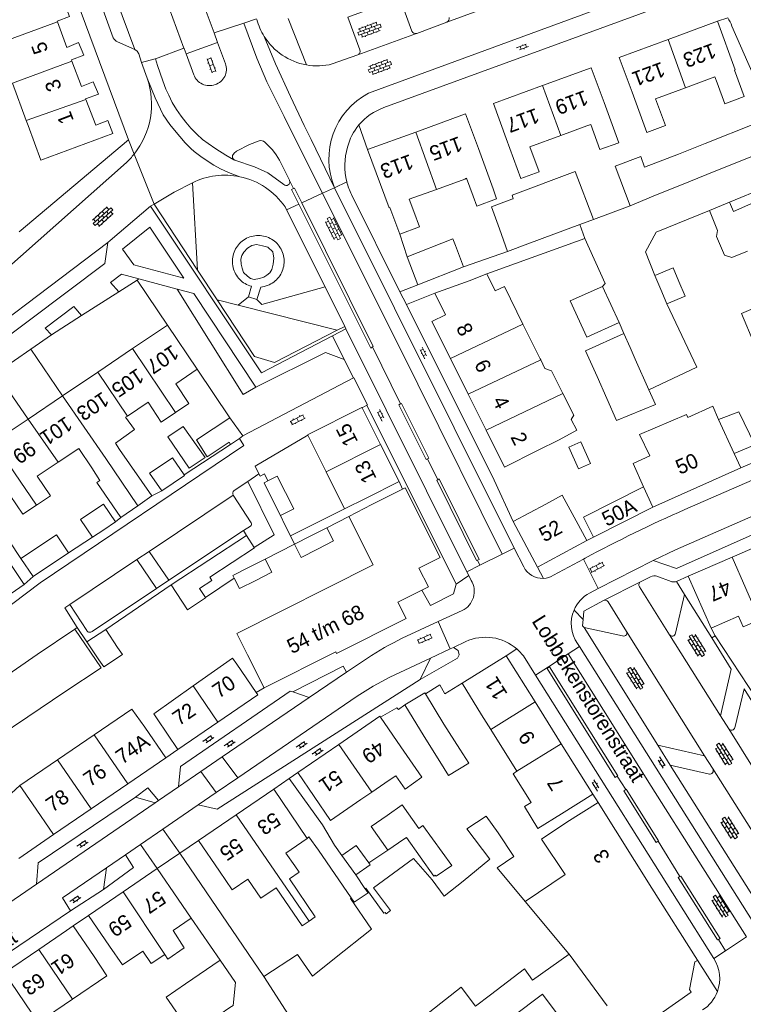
# Model space of a CAD drawing. Extents: x 99476 to 102828, y 406437 to 407931.
# Tile 74 of 162: x 100785 to 100882, y 406634 to 406767. Entities that reach past the tile are written whole.
import ezdxf

# ---------------------------------------------------------------- set-up
doc = ezdxf.new("R2010")
doc.units = 0
doc.header["$MEASUREMENT"] = 0
for name, color, linetype, lineweight in [('BG_bijgebouw', 253, 'Continuous', 0), ('BG_dakoverstek', 253, 'Continuous', 13), ('BG_dakoverstek bijgebouw', 253, 'Continuous', 0), ('BG_hek', 253, 'Continuous', 0), ('BG_hoofdgebouw', 253, 'Continuous', 13), ('BG_huisnummer', 253, 'Continuous', 0), ('BG_kant verharding', 253, 'Continuous', 0), ('BG_open verharding', 253, 'Continuous', 0), ('BG_schutting', 253, 'Continuous', 0), ('BG_straatnaam', 253, 'Continuous', 0), ('BG_tussenmuur', 253, 'Continuous', 0), ('BG_vlakafsluiter', 253, 'Continuous', 0)]:
    doc.layers.add(name, color=color, linetype=linetype, lineweight=lineweight)
doc.styles.add('Style-WORKING', font='WORKING.shx')

# ---------------------------------------------------------------- blocks, each defined once
blk = doc.blocks.new('S02OV6')
at = {"layer": 'BG_open verharding', "linetype": 'Continuous', "lineweight": 0}
for p, q in [((0, 0.20784), (1.371449, 0.20784)), ((0.085505, 0.20784), (0.085505, 0.268177)), ((0.485, -0.192), (0.486, 0.207)), ((0.885505, 0.20784), (0.885505, 0.31106)), ((1.285, -0.193), (1.285, 0.207)), ((0.268333, -0.19216), (1.549656, -0.19216)), ((0.885505, -0.32925), (0.885505, -0.19216))]:
    blk.add_line(p, q, dxfattribs=at)
blk = doc.blocks.new('S02OV2')
at = {"layer": 'BG_open verharding', "linetype": 'Continuous', "lineweight": 0}
for p, q in [((0.052866, 0.482148), (0.183301, 0.482148)), ((0.183301, -1.01785), (0.183301, 0.982147)), ((0.183301, 0.895191), (0.705039, 0.895191)), ((0.705039, -1.01785), (0.705039, 0.982147)), ((0.705039, 0.43867), (0.835473, 0.43867)), ((0.052866, -0.517416), (0.183301, -0.517416)), ((0.183301, -0.017851), (0.705039, -0.017851)), ((0.183301, -0.930894), (0.705039, -0.930894)), ((0.705039, -0.473938), (0.835473, -0.473938))]:
    blk.add_line(p, q, dxfattribs=at)
blk = doc.blocks.new('S02OV4')
at = {"layer": 'BG_open verharding', "linetype": 'Continuous', "lineweight": 0}
for p, q in [((0, -0.200092), (0, 0.200092)), ((0, 0.2), (3.201, 0.2)), ((0.214, 0.6), (2.9, 0.6)), ((0.4, 0.199), (0.4, 0.6)), ((0.8, 0.6), (0.8, 0.7)), ((0.8, -0.2), (0.8, 0.2)), ((1.2, 0.2), (1.2, 0.6)), ((1.6, 0.6), (1.6, 0.7)), ((1.6, -0.2), (1.6, 0.2)), ((2, 0.199), (2, 0.6)), ((2.4, 0.6), (2.4, 0.7)), ((2.4, -0.2), (2.4, 0.2)), ((2.8, 0.2), (2.8, 0.6)), ((3.2, -0.199908), (3.2, 0.200092)), ((0, -0.2), (3.2, -0.199)), ((0.31, -0.6), (2.9, -0.6)), ((0.4, -0.6), (0.399, -0.2)), ((0.8, -0.7), (0.8, -0.6)), ((1.2, -0.6), (1.2, -0.2)), ((1.6, -0.7), (1.6, -0.6)), ((2, -0.6), (1.999, -0.2)), ((2.4, -0.7), (2.4, -0.6)), ((2.8, -0.6), (2.8, -0.2))]:
    blk.add_line(p, q, dxfattribs=at)

msp = doc.modelspace()

# ---------------------------------------------------------------- linework, layer by layer
at = {"layer": 'BG_bijgebouw', "linetype": 'Continuous', "lineweight": 0}
for p, q in [((100877.155, 406750.49), (100883.91, 406753.2)), ((100885.3, 406749.47), (100878.591, 406746.779)), ((100870.142, 406743.362), (100867.024, 406742.094)), ((100860.223, 406739.545), (100862.063, 406740.228)), ((100853.227, 406736.949), (100860.223, 406739.545)), ((100850.48, 406735.93), (100853.227, 406736.949)), ((100836.92, 406735.21), (100838.4, 406731.43)), ((100838.4, 406731.43), (100844.536, 406733.832)), ((100871.166, 406730.768), (100870.35, 406732.67)), ((100815.52, 406729.78), (100815.94, 406731.22)), ((100865.52, 406726.32), (100863.28, 406731.21)), ((100871.98, 406728.87), (100871.166, 406730.768)), ((100816.68, 406729.45), (100815.52, 406729.78)), ((100867.718, 406721.38), (100867.011, 406722.979)), ((100869.538, 406717.264), (100867.718, 406721.38)), ((100813.02, 406713.48), (100814.79, 406711.02)), ((100814.309, 406710.693), (100813.13, 406709.89)), ((100814.79, 406711.02), (100814.309, 406710.693)), ((100803.84, 406703.601), (100805.373, 406704.644)), ((100819.865, 406700.28), (100818.753, 406702.483)), ((100796.018, 406698.366), (100797.6, 406699.426)), ((100826.117, 406698.643), (100823.933, 406697.532)), ((100794.512, 406697.358), (100796.018, 406698.366)), ((100805.096, 406690.912), (100815.25, 406697.586)), ((100815.25, 406697.586), (100816.317, 406695.964)), ((100823.933, 406697.532), (100821.749, 406696.421)), ((100786.474, 406692.047), (100791.263, 406695.255)), ((100784.844, 406694.48), (100786.474, 406692.047)), ((100815.614, 406693.301), (100817.798, 406694.412)), ((100792.118, 406684.955), (100787.053, 406681.51)), ((100795.657, 406679.752), (100792.118, 406684.955)), ((100793.745, 406683.254), (100796.302, 406684.924)), ((100796.302, 406684.924), (100797.887, 406682.496)), ((100795.33, 406680.826), (100793.745, 406683.254)), ((100787.053, 406681.51), (100782.009, 406678.079)), ((100839.413, 406676.224), (100841.91, 406672.112)), ((100839.235, 406670.443), (100836.64, 406674.717)), ((100844.038, 406668.772), (100841.91, 406672.112)), ((100839.235, 406670.443), (100841.338, 406667.082)), ((100836.269, 406661.238), (100834.254, 406659.814)), ((100838.506, 406658.061), (100836.269, 406661.238)), ((100834.346, 406655.138), (100836.507, 406656.613)), ((100831.752, 406653.398), (100830.062, 406655.745)), ((100828.144, 406654.395), (100830.02, 406651.78)), ((100844.479, 406650.958), (100848.107, 406653.902)), ((100851.349, 406654.281), (100849.061, 406652.757)), ((100849.061, 406652.757), (100852.841, 406648.219)), ((100827.154, 406640.514), (100832.12, 406644.47)), ((100807.049, 406637.088), (100811.698, 406640.262)), ((100821.347, 406632.254), (100817.596, 406638.062))]:
    msp.add_line(p, q, dxfattribs=at)
at = {"layer": 'BG_bijgebouw', "linetype": 'Continuous', "lineweight": 0, "flags": 128}
for points in [[(100868.959, 406747.294), (100873.54, 406749.04), (100877.155, 406750.49)], [(100867.024, 406742.094), (100864.987, 406747.445), (100868.475, 406748.727), (100868.959, 406747.294)], [(100862.063, 406740.228), (100859.604, 406746.713), (100851.088, 406743.534), (100851.256, 406743.034), (100851.061, 406742.961)], [(100878.591, 406746.779), (100874.93, 406745.31), (100870.142, 406743.362)], [(100851.061, 406742.961), (100848.327, 406741.945), (100849.399, 406738.974)], [(100815.94, 406731.22), (100815.716, 406731.288), (100815.498, 406731.371), (100815.286, 406731.469), (100815.081, 406731.58), (100814.885, 406731.705), (100814.696, 406731.843), (100814.518, 406731.994), (100814.35, 406732.156), (100814.193, 406732.329), (100814.048, 406732.512), (100813.916, 406732.704), (100813.797, 406732.904), (100813.691, 406733.113), (100813.6, 406733.327), (100813.523, 406733.548), (100813.461, 406733.773), (100813.414, 406734.001), (100813.383, 406734.233), (100813.367, 406734.465), (100813.367, 406734.699), (100813.383, 406734.932), (100813.414, 406735.163), (100813.46, 406735.392), (100813.522, 406735.617), (100813.599, 406735.837), (100813.69, 406736.052), (100813.795, 406736.26), (100813.914, 406736.461), (100814.046, 406736.653), (100814.191, 406736.836), (100814.348, 406737.009), (100814.516, 406737.171), (100814.694, 406737.322), (100814.882, 406737.46), (100815.079, 406737.585), (100815.284, 406737.697), (100815.496, 406737.795), (100815.714, 406737.879), (100815.937, 406737.947), (100816.164, 406738.001), (100816.394, 406738.039), (100816.626, 406738.062), (100816.86, 406738.07), (100817.095, 406738.061), (100817.33, 406738.038), (100817.562, 406737.998), (100817.791, 406737.944), (100818.016, 406737.873), (100818.236, 406737.788)], [(100818.236, 406737.788), (100818.449, 406737.688), (100818.656, 406737.574), (100818.854, 406737.447), (100819.043, 406737.306), (100819.222, 406737.152), (100819.39, 406736.987), (100819.546, 406736.811), (100819.691, 406736.625), (100819.822, 406736.429), (100819.94, 406736.225), (100820.044, 406736.014), (100820.133, 406735.796), (100820.208, 406735.572), (100820.267, 406735.344), (100820.31, 406735.112), (100820.338, 406734.878), (100820.35, 406734.643), (100820.346, 406734.407), (100820.326, 406734.172), (100820.29, 406733.94), (100820.238, 406733.71), (100820.171, 406733.484), (100820.089, 406733.263), (100819.993, 406733.048), (100819.881, 406732.84), (100819.756, 406732.64), (100819.618, 406732.449), (100819.468, 406732.268), (100819.305, 406732.098), (100819.131, 406731.938), (100818.947, 406731.791), (100818.753, 406731.657), (100818.551, 406731.536), (100818.341, 406731.43), (100818.124, 406731.337), (100817.901, 406731.26), (100817.674, 406731.197), (100817.443, 406731.151), (100817.21, 406731.12), (100816.68, 406729.45)], [(100843.462, 406736.729), (100843.11, 406737.628), (100836.92, 406735.21)], [(100870.35, 406732.67), (100872.81, 406733.71), (100873.596, 406731.85)], [(100873.596, 406731.85), (100874.42, 406729.902), (100871.98, 406728.87)], [(100863.28, 406731.21), (100858.95, 406729.25), (100861.168, 406724.35), (100865.52, 406726.32)], [(100886.019, 406724.569), (100883.71, 406723.597), (100882.04, 406727.564), (100884.261, 406728.495)], [(100862.565, 406719.042), (100865.19, 406713.098), (100870.418, 406715.274), (100869.538, 406717.264)], [(100813.13, 406709.89), (100812.92, 406710.2), (100809.98, 406708.2), (100808.53, 406710.49), (100813.02, 406713.48)], [(100881.069, 406708.664), (100883.819, 406709.826), (100881.689, 406714.297), (100878.925, 406713.259)], [(100806.726, 406712.309), (100804.646, 406710.888), (100807.53, 406706.669), (100809.679, 406708.099), (100806.726, 406712.309)], [(100803.741, 406707.042), (100805.274, 406708.085), (100806.844, 406705.779)], [(100803.84, 406703.601), (100802.208, 406705.998), (100803.741, 406707.042)], [(100805.373, 406704.644), (100806.906, 406705.688), (100806.844, 406705.779)], [(100818.152, 406704.951), (100819.426, 406705.594), (100820.539, 406703.388)], [(100818.753, 406702.483), (100817.639, 406704.692), (100818.152, 406704.951)], [(100820.539, 406703.388), (100821.652, 406701.182), (100819.865, 406700.28)], [(100797.6, 406699.426), (100795.986, 406701.835), (100794.391, 406700.766)], [(100794.391, 406700.766), (100792.899, 406699.767), (100794.512, 406697.358)], [(100824.84, 406695.749), (100827.024, 406696.86), (100826.117, 406698.643)], [(100791.263, 406695.255), (100789.633, 406697.688), (100784.844, 406694.48)], [(100816.317, 406695.964), (100816.349, 406695.915), (100810.324, 406691.955), (100810.598, 406691.537), (100808.927, 406690.438), (100809.739, 406689.203)], [(100821.749, 406696.421), (100822.656, 406694.638), (100824.84, 406695.749)], [(100813.606, 406691.844), (100813.43, 406692.19), (100815.614, 406693.301)], [(100817.798, 406694.412), (100818.701, 406692.637), (100816.517, 406691.526)], [(100816.517, 406691.526), (100814.332, 406690.415), (100813.606, 406691.844)], [(100805.096, 406690.912), (100807.298, 406687.561), (100809.756, 406689.176), (100809.739, 406689.203)], [(100836.64, 406674.717), (100839.335, 406676.353), (100839.413, 406676.224)], [(100841.338, 406667.082), (100842.53, 406665.178), (100845.267, 406666.844), (100844.038, 406668.772)], [(100834.254, 406659.814), (100832.108, 406658.298), (100834.346, 406655.138)], [(100848.107, 406653.902), (100844.99, 406658.02), (100847.589, 406659.732), (100849.206, 406657.443)], [(100838.506, 406658.061), (100839.077, 406658.473), (100842.957, 406653.076)], [(100836.507, 406656.613), (100836.84, 406656.84), (100840.55, 406651.62), (100840.71, 406651.76), (100840.86, 406651.6)], [(100830.02, 406651.78), (100831.93, 406653.15), (100831.752, 406653.398)], [(100840.3, 406651.11), (100837.8, 406654), (100832.41, 406650.05), (100834.7, 406646.98)], [(100831.25, 406649.93), (100831.66, 406649.36), (100829.8, 406648.09), (100829.41, 406648.67)], [(100834.7, 406646.98), (100834.09, 406646.55), (100833.97, 406646.73), (100833.79, 406646.6), (100831.36, 406650.01), (100831.25, 406649.93)], [(100829.41, 406648.67), (100829.3, 406648.6), (100832.12, 406644.47)], [(100811.698, 406640.262), (100813.788, 406637.246), (100813.457, 406634.161), (100813.031, 406633.89), (100810.432, 406632.114)], [(100817.596, 406638.062), (100822.16, 406641.037), (100824.16, 406638.129), (100827.154, 406640.514)], [(100858.775, 406641.08), (100853.828, 406637.598), (100852.767, 406639.106)], [(100807.833, 406630.337), (100804.438, 406635.305), (100807.049, 406637.088)]]:
    msp.add_lwpolyline(points, dxfattribs=at)
at = {"layer": 'BG_dakoverstek', "linetype": 'Continuous', "lineweight": 13}
for p, q in [((100854.954, 406721.293), (100854.895, 406721.415)), ((100878.925, 406713.259), (100878.157, 406715.032))]:
    msp.add_line(p, q, dxfattribs=at)
at = {"layer": 'BG_dakoverstek', "linetype": 'Continuous', "lineweight": 13, "flags": 128}
for points in [[(100862.945, 406749.665), (100861.726, 406753.066), (100861.187, 406752.874)], [(100844.711, 406745.696), (100844.963, 406745.79), (100845.846, 406743.403)], [(100857.939, 406716.739), (100856.407, 406719.799), (100855.516, 406720.13), (100854.954, 406721.293)], [(100857.43, 406710.5), (100859.841, 406711.808), (100859.078, 406713.238), (100859.407, 406713.808), (100857.939, 406716.739)], [(100869.663, 406708.322), (100868.272, 406711.234), (100874.608, 406713.934), (100874.785, 406713.499), (100878.157, 406715.032)], [(100798.968, 406713.549), (100800.158, 406711.902), (100797.598, 406710.051)], [(100836.663, 406663.371), (100835.419, 406665.172), (100834.508, 406664.554)], [(100805.364, 406644.273), (100806.871, 406641.925), (100804.653, 406640.418), (100804.251, 406641.041)], [(100804.251, 406641.041), (100802.396, 406639.836), (100801.284, 406641.493)]]:
    msp.add_lwpolyline(points, dxfattribs=at)
at = {"layer": 'BG_dakoverstek bijgebouw', "linetype": 'Continuous', "lineweight": 0}
for p, q in [((100849.399, 406738.974), (100850.48, 406735.93)), ((100843.462, 406736.729), (100844.536, 406733.832)), ((100866.175, 406724.852), (100867.011, 406722.979)), ((100790.774, 406676.474), (100795.657, 406679.752)), ((100785.792, 406673.129), (100790.774, 406676.474)), ((100777.781, 406667.751), (100785.792, 406673.129)), ((100849.206, 406657.443), (100851.349, 406654.281)), ((100828.144, 406654.395), (100830.062, 406655.745)), ((100840.86, 406651.6), (100842.957, 406653.076)), ((100840.3, 406651.11), (100841.945, 406648.909)), ((100841.945, 406648.909), (100844.479, 406650.958)), ((100852.767, 406639.106), (100848.178, 406635.61))]:
    msp.add_line(p, q, dxfattribs=at)
at = {"layer": 'BG_dakoverstek bijgebouw', "linetype": 'Continuous', "lineweight": 0, "flags": 128}
for points in [[(100862.565, 406719.042), (100860.994, 406722.504), (100866.175, 406724.852)], [(100860.381, 406710.241), (100858.736, 406709.51), (100860.034, 406706.59), (100861.679, 406707.321), (100860.381, 406710.241)], [(100795.33, 406680.826), (100796.008, 406679.876), (100798.526, 406681.509), (100797.887, 406682.496)], [(100848.178, 406635.61), (100846.156, 406634.07), (100844.223, 406636.65), (100831.559, 406626.661)]]:
    msp.add_lwpolyline(points, dxfattribs=at)
at = {"layer": 'BG_hek', "linetype": 'Continuous', "lineweight": 0}
msp.add_line((100804.61, 406725.99), (100800.51, 406732.046), dxfattribs=at)
at = {"layer": 'BG_hoofdgebouw', "linetype": 'Continuous', "lineweight": 13}
for p, q in [((100878.78, 406766.98), (100872.146, 406764.535)), ((100785.565, 406753.61), (100783.718, 406758.648)), ((100785.81, 406752.94), (100785.565, 406753.61)), ((100838.111, 406752.035), (100831.61, 406749.66)), ((100857.66, 406751.58), (100861.187, 406752.874)), ((100846.55, 406749.8), (100848.532, 406744.384)), ((100844.711, 406745.696), (100840.89, 406744.3)), ((100877.721, 406741.455), (100880.429, 406742.564)), ((100880.429, 406742.564), (100880.946, 406741.307)), ((100845.325, 406731.971), (100840.665, 406730.283)), ((100845.325, 406731.971), (100847.67, 406732.91)), ((100847.67, 406732.91), (100848.8, 406730.6)), ((100799.908, 406722.818), (100804.61, 406725.99)), ((100804.61, 406725.99), (100808.63, 406720.02)), ((100854.895, 406721.415), (100852.537, 406726.112)), ((100795.206, 406719.647), (100799.908, 406722.818)), ((100842.765, 406721.475), (100845.175, 406716.64)), ((100808.63, 406720.02), (100805.718, 406718.062)), ((100790.468, 406716.451), (100795.206, 406719.647)), ((100785.809, 406713.308), (100790.468, 406716.451)), ((100845.175, 406716.64), (100847.58, 406711.815)), ((100833.355, 406709.88), (100830.865, 406714.821)), ((100781.158, 406710.17), (100785.809, 406713.308)), ((100799.204, 406713.706), (100798.968, 406713.549)), ((100823.548, 406711.118), (100825.768, 406706.714)), ((100854.545, 406709.05), (100857.43, 406710.5)), ((100798.158, 406709.212), (100797.598, 406710.051)), ((100798.158, 406709.212), (100802.483, 406702.96)), ((100835.87, 406704.89), (100833.355, 406709.88)), ((100881.069, 406708.664), (100881.96, 406706.7)), ((100794.404, 406706.707), (100795.487, 406704.993)), ((100826.029, 406706.187), (100825.768, 406706.714)), ((100881.96, 406706.7), (100870.06, 406701.4)), ((100828.506, 406701.178), (100826.029, 406706.187)), ((100831.405, 406702.639), (100835.87, 406704.89)), ((100832.192, 406701.762), (100836.322, 406703.84)), ((100860.72, 406700.05), (100868.84, 406704.14)), ((100802.483, 406702.96), (100800.625, 406701.578)), ((100831.405, 406702.639), (100828.506, 406701.178)), ((100798.3, 406700), (100800.625, 406701.578)), ((100829.06, 406700.14), (100832.192, 406701.762)), ((100851.22, 406699.49), (100855.64, 406701.83)), ((100870.06, 406701.4), (100862.06, 406697.37)), ((100862.06, 406697.37), (100860.72, 406700.05)), ((100854.51, 406693.3), (100851.22, 406699.49)), ((100859.75, 406699.56), (100861.18, 406696.92)), ((100886.68, 406697.26), (100880.765, 406694.67)), ((100861.18, 406696.92), (100854.51, 406693.3)), ((100880.765, 406694.67), (100874.85, 406692.08)), ((100874.85, 406692.08), (100877.931, 406685.095)), ((100877.931, 406685.095), (100881.644, 406686.724)), ((100817.649, 406677.032), (100815.402, 406681.498)), ((100844.34, 406677.65), (100850.288, 406681.349)), ((100813.98, 406680.22), (100816.58, 406676.421)), ((100846.98, 406673.4), (100844.34, 406677.65)), ((100854.187, 406675.123), (100857.728, 406669.464)), ((100848.23, 406671.395), (100846.98, 406673.4)), ((100806.03, 406668.72), (100803.21, 406672.84)), ((100811.415, 406672.41), (100806.03, 406668.72)), ((100836.1, 406669.06), (100833.361, 406673.058)), ((100789.777, 406667.314), (100794.729, 406670.7)), ((100804.373, 406667.594), (100801.55, 406671.721)), ((100851.74, 406665.763), (100848.23, 406671.395)), ((100827.74, 406669.395), (100822.21, 406665.6)), ((100857.728, 406669.464), (100861.98, 406662.67)), ((100837.692, 406666.729), (100836.1, 406669.06)), ((100784.683, 406663.831), (100789.777, 406667.314)), ((100799.256, 406664.094), (100804.373, 406667.594)), ((100794.304, 406660.707), (100799.256, 406664.094)), ((100834.508, 406664.554), (100832.161, 406662.951)), ((100786.42, 406661.373), (100784.683, 406663.831)), ((100818.94, 406663.37), (100813.87, 406659.895)), ((100823.45, 406656.72), (100818.94, 406663.37)), ((100832.161, 406662.951), (100830.71, 406661.96)), ((100861.98, 406662.67), (100857.74, 406660.02)), ((100786.42, 406661.373), (100789.243, 406657.246)), ((100858.467, 406658.897), (100862.7, 406661.56)), ((100862.7, 406661.56), (100869.964, 406650.013)), ((100789.243, 406657.246), (100794.304, 406660.707)), ((100813.87, 406659.895), (100808.8, 406656.42)), ((100808.8, 406656.42), (100811.63, 406652.29)), ((100798.618, 406649.48), (100803.24, 406652.63)), ((100803.24, 406652.63), (100806.055, 406648.498)), ((100793.98, 406646.32), (100798.618, 406649.48)), ((100869.964, 406650.013), (100876.086, 406640.282)), ((100806.055, 406648.498), (100807.805, 406645.936)), ((100796.795, 406642.188), (100793.98, 406646.32)), ((100807.805, 406645.936), (100805.364, 406644.273)), ((100822.763, 406644.916), (100823.701, 406645.551)), ((100787.254, 406641.741), (100790.976, 406644.276)), ((100791.89, 406644.9), (100790.976, 406644.276)), ((100794.709, 406640.771), (100791.89, 406644.9)), ((100782.613, 406638.579), (100787.254, 406641.741)), ((100858.783, 406641.086), (100858.775, 406641.08)), ((100858.783, 406641.086), (100863.92, 406634.097))]:
    msp.add_line(p, q, dxfattribs=at)
at = {"layer": 'BG_hoofdgebouw', "linetype": 'Continuous', "lineweight": 13, "flags": 128}
for points in [[(100789.763, 406766.919), (100789.741, 406766.98), (100791.39, 406767.65), (100790.7, 406769.37), (100789.11, 406768.72), (100787.84, 406772.161)], [(100791.726, 406761.603), (100791.66, 406761.78), (100793.32, 406762.39), (100792.62, 406764.1), (100791.03, 406763.45), (100789.763, 406766.919)], [(100882.41, 406756.83), (100881.09, 406760.4), (100881.2, 406760.44), (100878.78, 406766.98)], [(100872.146, 406764.535), (100865.54, 406762.1), (100867.27, 406757.41)], [(100793.601, 406756.441), (100793.57, 406756.52), (100795.29, 406757.14), (100794.591, 406758.83), (100793, 406758.17), (100791.726, 406761.603)], [(100855.208, 406758.298), (100861.78, 406760.71), (100863.5, 406756.02)], [(100850.31, 406751.17), (100848.59, 406755.87), (100855.208, 406758.298)], [(100878.74, 406758.68), (100878.444, 406759.483), (100874.47, 406758.018)], [(100878.74, 406758.68), (100879.78, 406755.86), (100882.41, 406756.83)], [(100874.47, 406758.018), (100870.453, 406756.537), (100871.789, 406752.914), (100869.27, 406751.985), (100867.27, 406757.41)], [(100785.81, 406752.94), (100787.54, 406748.25), (100797.241, 406751.84), (100796.55, 406753.6), (100794.94, 406752.98), (100793.601, 406756.441)], [(100862.945, 406749.665), (100865.489, 406750.598), (100863.5, 406756.02)], [(100846.55, 406749.8), (100844.83, 406754.49), (100838.111, 406752.035)], [(100850.31, 406751.17), (100852.295, 406745.758), (100854.732, 406746.652), (100853.486, 406750.049), (100857.66, 406751.58)], [(100831.61, 406749.66), (100834.51, 406741.83), (100834.62, 406741.87), (100835.96, 406738.27)], [(100840.89, 406744.3), (100837.221, 406742.96), (100837.82, 406741.32)], [(100848.532, 406744.384), (100849.011, 406743.027), (100846.35, 406742.043), (100845.846, 406743.403)], [(100880.946, 406741.307), (100888.084, 406744.46), (100890.358, 406739.313)], [(100835.96, 406738.27), (100838.6, 406739.25), (100837.82, 406741.32)], [(100882.829, 406735.981), (100880.72, 406735.109), (100879.767, 406735.426), (100878.665, 406737.95), (100878.817, 406738.764), (100877.721, 406741.455)], [(100852.537, 406726.112), (100850.067, 406731.196), (100848.8, 406730.6)], [(100840.665, 406730.283), (100842.115, 406727.375), (100840.28, 406726.46), (100842.765, 406721.475)], [(100805.718, 406718.062), (100807.503, 406715.386), (100805.713, 406714.192)], [(100805.713, 406714.192), (100803.774, 406712.899), (100801.993, 406715.568), (100799.204, 406713.706)], [(100830.865, 406714.821), (100830.84, 406714.87), (100823.517, 406711.179), (100823.548, 406711.118)], [(100847.58, 406711.815), (100850.07, 406706.82), (100854.545, 406709.05)], [(100789.849, 406707.465), (100792.651, 406709.335), (100794.404, 406706.707)], [(100868.84, 406704.14), (100867.423, 406707.325), (100869.663, 406708.322)], [(100786.941, 406701.691), (100788.816, 406702.943), (100787.046, 406705.595), (100789.849, 406707.465)], [(100795.487, 406704.993), (100795.093, 406704.725), (100798.3, 406700)], [(100836.322, 406703.84), (100836.658, 406704.009), (100841.386, 406694.612), (100838.536, 406693.179), (100839.798, 406690.67), (100838.92, 406690.228)], [(100783.397, 406703.006), (100785.096, 406700.46), (100786.941, 406701.691)], [(100855.64, 406701.83), (100857.867, 406703.036), (100859.75, 406699.56)], [(100815.402, 406681.498), (100813.965, 406684.355), (100832.345, 406693.627), (100829.06, 406700.14)], [(100838.92, 406690.228), (100835.7, 406688.608), (100836.823, 406686.376), (100827.43, 406681.65), (100827.309, 406681.892), (100817.649, 406677.032)], [(100884.461, 406686.229), (100882.275, 406685.276), (100881.644, 406686.724)], [(100850.288, 406681.349), (100850.29, 406681.35), (100854.187, 406675.123)], [(100808.077, 406677.281), (100813.38, 406681.05), (100813.98, 406680.22)], [(100803.21, 406672.84), (100802.77, 406673.51), (100808.077, 406677.281)], [(100816.58, 406676.421), (100816.8, 406676.1), (100811.415, 406672.41)], [(100794.729, 406670.7), (100799.793, 406674.162), (100801.55, 406671.721)], [(100833.361, 406673.058), (100833.27, 406673.19), (100827.74, 406669.395)], [(100837.692, 406666.729), (100838.925, 406664.97), (100836.663, 406663.371)], [(100822.21, 406665.6), (100826.58, 406659.14), (100830.71, 406661.96)], [(100857.74, 406660.02), (100854.588, 406658.054), (100852.751, 406660.999), (100853.652, 406661.561), (100851.23, 406665.445), (100851.74, 406665.763)], [(100852.841, 406648.219), (100858.266, 406651.856), (100855.071, 406656.621), (100858.467, 406658.897)], [(100821.781, 406652.996), (100820.58, 406654.73), (100823.45, 406656.72)], [(100811.63, 406652.29), (100813.352, 406649.777), (100815.447, 406651.213)], [(100823.701, 406645.551), (100824.54, 406646.12), (100821.06, 406651.27), (100822.36, 406652.16), (100821.781, 406652.996)], [(100815.447, 406651.213), (100817.21, 406648.639), (100819.256, 406650.04), (100822.763, 406644.916)], [(100801.284, 406641.493), (100798.548, 406639.629), (100796.795, 406642.188)], [(100794.709, 406640.771), (100796.447, 406638.186), (100791.82, 406635.033)], [(100876.086, 406640.282), (100876.103, 406640.255), (100875.756, 406640.037), (100875.011, 406636.308), (100875.26, 406635.97), (100866.8, 406630.01), (100865.917, 406631.263)], [(100791.82, 406635.033), (100787.182, 406631.873), (100782.613, 406638.579)], [(100851.21, 406632.67), (100855.21, 406635.67), (100861.08, 406627.82)]]:
    msp.add_lwpolyline(points, dxfattribs=at)
at = {"layer": 'BG_kant verharding', "linetype": 'Continuous', "lineweight": 0}
for p, q in [((100782.627, 406796.171), (100799.348, 406751.005)), ((100799.595, 406796.019), (100810.897, 406765.405)), ((100806.83, 406763.358), (100795.35, 406794.54)), ((100790.033, 406790.914), (100800.209, 406763.165)), ((100788.994, 406787.418), (100797.302, 406764.763)), ((100831.744, 406757.282), (100879.345, 406774.795)), ((100842.303, 406766.874), (100864.265, 406774.925)), ((100873.3, 406769.78), (100833.799, 406755.33)), ((100814.906, 406766.732), (100810.897, 406765.405)), ((100816.641, 406767.307), (100814.906, 406766.732)), ((100842.303, 406766.874), (100838.235, 406765.347)), ((100887.677, 406750.46), (100880.748, 406766.323)), ((100810.897, 406765.405), (100811.37, 406764.124)), ((100830.274, 406762.469), (100838.223, 406765.343)), ((100838.223, 406765.343), (100838.235, 406765.347)), ((100797.889, 406764.222), (100800.209, 406763.165)), ((100811.37, 406764.124), (100807.12, 406762.57)), ((100811.37, 406764.124), (100812.43, 406761.25)), ((100802.999, 406761.936), (100806.83, 406763.358)), ((100806.853, 406763.296), (100806.83, 406763.358)), ((100807.12, 406762.57), (100806.853, 406763.296)), ((100808.15, 406759.769), (100807.12, 406762.57)), ((100830.274, 406762.469), (100826.838, 406761.224)), ((100801.884, 406759.291), (100801.118, 406761.404)), ((100799.348, 406751.005), (100784.62, 406738.561)), ((100880.429, 406742.564), (100889.52, 406746.326)), ((100821.078, 406745.484), (100821.06, 406745.52)), ((100851.397, 406695.875), (100827.155, 406744.526)), ((100822.721, 406742.476), (100832.355, 406723.095)), ((100829.42, 406743.59), (100835.965, 406730.492)), ((100802.801, 406742.308), (100802.34, 406742.033)), ((100808.682, 406733.377), (100802.801, 406742.308)), ((100820.681, 406741.533), (100820.485, 406741.926)), ((100825.859, 406731.14), (100820.681, 406741.533)), ((100798.53, 406736.228), (100800.084, 406734.105)), ((100800.084, 406734.105), (100806.81, 406732.31)), ((100811.32, 406729.372), (100808.682, 406733.377)), ((100800.51, 406732.046), (100798.042, 406730.471)), ((100800.762, 406732.207), (100800.51, 406732.046)), ((100800.762, 406732.207), (100805.933, 406730.83)), ((100798.042, 406730.471), (100793.021, 406727.267)), ((100828.517, 406725.804), (100825.859, 406731.14)), ((100838.4, 406731.43), (100835.965, 406730.492)), ((100840.665, 406730.283), (100836.833, 406728.756)), ((100793.021, 406727.267), (100788.955, 406724.672)), ((100826.874, 406724.524), (100828.686, 406725.465)), ((100828.517, 406725.804), (100827.522, 406725.291)), ((100828.686, 406725.465), (100828.517, 406725.804)), ((100845.006, 406692.701), (100828.686, 406725.465)), ((100788.955, 406724.672), (100786.18, 406722.747)), ((100786.18, 406722.747), (100781.518, 406719.513)), ((100832.355, 406723.095), (100832.288, 406723.053)), ((100828.442, 406721.336), (100829.683, 406718.848)), ((100814.79, 406711.02), (100829.683, 406718.848)), ((100831.506, 406715.193), (100830.865, 406714.821)), ((100843.56, 406691.04), (100831.506, 406715.193)), ((100836.183, 406715.424), (100836.059, 406715.36)), ((100900.59, 406712.6), (100874.39, 406701.09)), ((100816.929, 406705.901), (100815.436, 406704.89)), ((100841.274, 406705.226), (100841.079, 406705.122)), ((100815.436, 406704.89), (100813.601, 406703.659)), ((100819.02, 406697.673), (100815.436, 406704.89)), ((100813.467, 406703.022), (100802.143, 406695.435)), ((100802.483, 406702.96), (100803.84, 406703.601)), ((100813.467, 406703.022), (100815.904, 406699.296)), ((100797.6, 406699.426), (100798.3, 406700)), ((100819.865, 406700.28), (100820.454, 406699.042)), ((100815.795, 406698.847), (100814.864, 406698.243)), ((100814.864, 406698.243), (100815.25, 406697.586)), ((100819.02, 406697.673), (100816.317, 406695.964)), ((100852.66, 406693.34), (100851.397, 406695.875)), ((100802.143, 406695.435), (100800.497, 406694.329)), ((100802.143, 406695.435), (100804.792, 406691.542)), ((100860.95, 406694.54), (100860.722, 406694.417)), ((100800.497, 406694.329), (100791.422, 406688.283)), ((100800.497, 406694.329), (100803.125, 406690.448)), ((100860.722, 406694.417), (100856.7, 406692.24)), ((100870.147, 406694.227), (100862.703, 406690.416)), ((100845.271, 406692.17), (100845.006, 406692.701)), ((100845.586, 406691.537), (100845.271, 406692.17)), ((100868.429, 406691.343), (100869.775, 406692.023)), ((100870.634, 406692.081), (100872.542, 406691.389)), ((100873.277, 406691.385), (100874.85, 406692.08)), ((100804.792, 406691.542), (100803.125, 406690.448)), ((100868.429, 406691.343), (100863.436, 406688.807)), ((100872.341, 406684.205), (100868.285, 406690.661)), ((100874.35, 406689.638), (100873.277, 406691.385)), ((100803.125, 406690.448), (100794.436, 406684.627)), ((100862.703, 406690.416), (100861.546, 406689.824)), ((100874.35, 406689.638), (100873.152, 406684.388)), ((100878.042, 406683.76), (100874.35, 406689.638)), ((100793.733, 406684.753), (100791.422, 406688.283)), ((100864.056, 406688.625), (100866.547, 406684.648)), ((100841.118, 406685.968), (100844.374, 406687.471)), ((100836.29, 406683.74), (100841.118, 406685.968)), ((100792.432, 406685.176), (100792.118, 406684.955)), ((100792.432, 406685.176), (100793.745, 406683.254)), ((100860.804, 406685.182), (100870.758, 406669.279)), ((100866.004, 406684.047), (100860.804, 406685.182)), ((100866.547, 406684.648), (100877.059, 406667.864)), ((100879.203, 406673.266), (100872.341, 406684.205)), ((100878.042, 406683.76), (100878.508, 406684.038)), ((100844.842, 406683.273), (100843.18, 406682.492)), ((100859.934, 406683.01), (100860.2, 406682.587)), ((100860.2, 406682.587), (100884.229, 406644.419)), ((100842.727, 406682.279), (100840.086, 406681.038)), ((100843.18, 406682.492), (100842.727, 406682.279)), ((100854.248, 406678.74), (100852.619, 406681.33)), ((100828.746, 406679.139), (100831.583, 406681.032)), ((100838.698, 406678.159), (100840.086, 406681.038)), ((100823.716, 406675.74), (100828.746, 406679.139)), ((100878.297, 406640.508), (100854.248, 406678.74)), ((100856.127, 406679.847), (100856.056, 406679.799)), ((100830.202, 406675.912), (100814.087, 406664.878)), ((100817.649, 406677.032), (100816.58, 406676.421)), ((100821.499, 406676.507), (100823.716, 406675.74)), ((100811.993, 406667.709), (100823.716, 406675.74)), ((100880.315, 406671.504), (100879.203, 406673.266)), ((100886.694, 406661.243), (100880.315, 406671.504)), ((100872.438, 406666.587), (100870.758, 406669.279)), ((100870.758, 406669.279), (100877.059, 406667.864)), ((100806.03, 406668.72), (100804.373, 406667.594)), ((100809.104, 406665.73), (100811.993, 406667.709)), ((100877.059, 406667.864), (100878.127, 406666.181)), ((100806.11, 406663.679), (100809.104, 406665.73)), ((100822.21, 406665.6), (100821.008, 406664.78)), ((100877.705, 406665.366), (100872.438, 406666.587)), ((100872.438, 406666.587), (100883.743, 406648.627)), ((100878.127, 406666.181), (100890.279, 406646.868)), ((100814.087, 406664.878), (100811.198, 406662.9)), ((100825.506, 406658.564), (100821.008, 406664.78)), ((100803.401, 406661.824), (100806.11, 406663.679)), ((100811.198, 406662.9), (100808.746, 406661.221)), ((100862.7, 406661.56), (100861.98, 406662.67)), ((100866.492, 406663.364), (100866.425, 406663.317)), ((100786.94, 406650.548), (100802.933, 406661.503)), ((100800.312, 406662.269), (100802.933, 406661.503)), ((100802.933, 406661.503), (100803.401, 406661.824)), ((100808.746, 406661.221), (100803.994, 406657.967)), ((100803.994, 406657.967), (100800.959, 406655.889)), ((100784.552, 406653.981), (100789.243, 406657.246)), ((100800.959, 406655.889), (100798.94, 406654.507)), ((100806.293, 406654.712), (100803.24, 406652.63)), ((100834.346, 406655.138), (100831.752, 406653.398)), ((100798.94, 406654.507), (100796.367, 406652.745)), ((100796.367, 406652.745), (100795.982, 406649.836)), ((100873.856, 406651.637), (100873.731, 406651.563)), ((100781.44, 406646.78), (100786.94, 406650.548)), ((100795.982, 406649.836), (100791.546, 406646.949)), ((100791.546, 406646.949), (100767.286, 406630.487)), ((100793.98, 406646.32), (100791.89, 406644.9))]:
    msp.add_line(p, q, dxfattribs=at)
at = {"layer": 'BG_kant verharding', "linetype": 'Continuous', "lineweight": 0, "flags": 128}
for points in [[(100837.59, 406765.644), (100835.951, 406770.148), (100828.92, 406767.528), (100830.572, 406763.114)], [(100800.209, 406763.165), (100800.526, 406762.929), (100800.732, 406762.577), (100801.118, 406761.404)], [(100801.118, 406761.404), (100802.965, 406761.923), (100802.999, 406761.936)], [(100816.98, 406750.86), (100815.69, 406750.37), (100813.92, 406749.46), (100813.597, 406749.207), (100813.38, 406748.86)], [(100817.75, 406750.67), (100818.76, 406749.65), (100819.278, 406748.974), (100819.71, 406748.24), (100821.06, 406745.52)], [(100781.997, 406732.837), (100782.386, 406733.131), (100799.063, 406747.921)], [(100813.69, 406748.24), (100816.33, 406747.33), (100818.14, 406746.52), (100820.31, 406744.979)], [(100807.98, 406745.19), (100805.51, 406743.92), (100802.801, 406742.308)], [(100822.334, 406742.297), (100821.35, 406744.269), (100821.62, 406744.401)], [(100821.62, 406744.401), (100821.736, 406744.457), (100822.721, 406742.476)], [(100802.34, 406742.033), (100796.889, 406737.385), (100796.58, 406737.151)], [(100802.34, 406742.033), (100817.28, 406719.54), (100826.874, 406724.524)], [(100832.288, 406723.053), (100832.021, 406722.887), (100822.334, 406742.297)], [(100806.81, 406732.31), (100802.25, 406739.18), (100798.53, 406736.228)], [(100796.58, 406737.151), (100796.181, 406734.276), (100770.692, 406715.167), (100767.954, 406715.635)], [(100796.58, 406737.151), (100773.01, 406719.317), (100767.954, 406715.635)], [(100805.933, 406730.83), (100808.15, 406730.24), (100816.52, 406717.59)], [(100827.522, 406725.291), (100819.065, 406720.933), (100816.33, 406721.764), (100811.32, 406729.372)], [(100836.833, 406728.756), (100848.682, 406705.042), (100851.22, 406699.49)], [(100816.52, 406717.59), (100825.91, 406722.27), (100828.43, 406721.36), (100828.442, 406721.336)], [(100831.506, 406715.193), (100831.579, 406715.235), (100829.73, 406718.873), (100829.683, 406718.848)], [(100836.059, 406715.36), (100835.822, 406715.237), (100839.516, 406707.839), (100839.701, 406707.93)], [(100839.701, 406707.93), (100839.883, 406708.02), (100836.183, 406715.424)], [(100750.813, 406657.114), (100749.725, 406658.411), (100778.369, 406684.359), (100787.422, 406691.219), (100814.918, 406709.731), (100814.309, 406710.693)], [(100823.548, 406711.118), (100816.441, 406706.949), (100816.929, 406705.901)], [(100908.572, 406711.18), (100873.144, 406695.661), (100870.147, 406694.227)], [(100908.572, 406711.18), (100907.849, 406708.499), (100873.286, 406693.117), (100870.147, 406694.227)], [(100816.929, 406705.901), (100817.121, 406705.578), (100817.679, 406705.889), (100818.152, 406704.951)], [(100846.411, 406694.246), (100846.663, 406694.368), (100841.274, 406705.226)], [(100841.079, 406705.122), (100840.922, 406705.038), (100846.31, 406694.197), (100846.411, 406694.246)], [(100838.92, 406690.228), (100840.07, 406688.13), (100843.21, 406689.71), (100843.56, 406691.04)], [(100791.422, 406688.283), (100790.759, 406687.826), (100792.432, 406685.176)], [(100860.683, 406686.273), (100860.793, 406687.38), (100863.436, 406688.807)], [(100860.804, 406685.182), (100860.594, 406685.384), (100860.683, 406686.273)], [(100879.203, 406673.266), (100880.667, 406679.556), (100878.042, 406683.76)], [(100838.698, 406678.159), (100843.721, 406681.039), (100843.977, 406681.469), (100843.826, 406682.052), (100843.18, 406682.492)], [(100821.499, 406676.507), (100828.31, 406679.939), (100828.746, 406679.139)], [(100840.086, 406681.038), (100834.62, 406678.47), (100832.372, 406677.258), (100830.202, 406675.912)], [(100856.056, 406679.799), (100855.814, 406679.634), (100865.007, 406664.929), (100865.289, 406665.123)], [(100865.289, 406665.123), (100865.339, 406665.158), (100856.127, 406679.847)], [(100838.698, 406678.159), (100811.301, 406660.659), (100808.746, 406661.221)], [(100844.34, 406677.65), (100842.04, 406676.21), (100841.34, 406677.42), (100839.413, 406676.224)], [(100821.499, 406676.507), (100821.148, 406676.575), (100806.351, 406666.418), (100806.11, 406663.679)], [(100886.694, 406661.243), (100888.108, 406667.731), (100882.381, 406676.881), (100881.135, 406671.655)], [(100836.64, 406674.717), (100835.76, 406674.09), (100835.54, 406674.34), (100833.361, 406673.058)], [(100803.401, 406661.824), (100801.974, 406663.537), (100800.312, 406662.269)], [(100866.425, 406663.317), (100866.16, 406663.128), (100870.54, 406656.156), (100870.79, 406656.339)], [(100870.79, 406656.339), (100870.863, 406656.392), (100866.492, 406663.364)], [(100800.312, 406662.269), (100787.153, 406653.395), (100786.94, 406650.548)], [(100795.982, 406649.836), (100800.035, 406652.779), (100798.94, 406654.507)], [(100796.367, 406652.745), (100790.43, 406648.68), (100791.546, 406646.949)], [(100873.731, 406651.563), (100873.518, 406651.437), (100878.82, 406643.002), (100878.951, 406643.088)], [(100878.951, 406643.088), (100879.157, 406643.222), (100873.856, 406651.637)]]:
    msp.add_lwpolyline(points, dxfattribs=at)
at = {"layer": 'BG_kant verharding', "linetype": 'Continuous', "lineweight": 0, "extrusion": (0, 0, -1)}
for centre, radius, start, end in [((-100824.787772, 406769.371634), 8.393845, 328.043662, 345.210856), ((-100824.796721, 406769.374343), 8.402872, 279.955535, 328.060286), ((-100830.101387, 406762.94009), 0.501719, 159.718801, 249.876537), ((-100810.389732, 406760.512521), 2.169463, 160.127021, 252.80717), ((-100824.795083, 406769.366812), 8.395171, 255.915995, 279.953415), ((-100810.252482, 406760.539542), 2.239234, 249.655045, 339.872534), ((-100836.44011, 406748.389112), 10.056685, 337.410026, 62.162595), ((-100815.569254, 406699.139533), 0.369509, 154.947684, 232.342826), ((-100855.184879, 406694.645803), 2.842558, 267.477195, 332.653152), ((-100855.186816, 406694.643451), 2.840124, 237.805972, 267.514145), ((-100870.262129, 406691.198491), 0.957659, 59.424924, 112.849538), ((-100868.667654, 406690.937947), 0.47236, 324.104724, 7.181725), ((-100868.666256, 406690.935842), 0.471241, 7.456964, 59.770179), ((-100863.63885, 406688.350982), 0.499099, 66.019154, 146.699879), ((-100794.138465, 406684.991089), 0.4702, 230.744172, 329.578504), ((-100866.155949, 406684.456444), 0.43673, 216.282741, 290.360493), ((-100866.153501, 406684.455413), 0.438099, 153.92189, 215.984625), ((-100872.706465, 406684.475834), 0.45488, 262.352454, 323.459085), ((-100872.70574, 406684.475639), 0.454784, 191.110686, 262.258683), ((-100856.268287, 406643.569263), 44.864463, 56.61795, 63.557263), ((-100880.687396, 406671.786994), 0.467723, 257.704427, 322.767792), ((-100880.687684, 406671.785158), 0.465868, 196.223752, 257.690929), ((-100877.720055, 406665.872882), 0.507106, 217.382727, 271.701224), ((-100877.720934, 406665.875624), 0.508079, 143.05553, 217.688561)]:
    msp.add_arc(centre, radius, start, end, dxfattribs=at)
at = {"layer": 'BG_kant verharding', "linetype": 'Continuous', "lineweight": 0}
for centre, radius, start, end in [((100842.12388, 406767.34334), 0.502359, 290.888939, 19.980943), ((100875.280472, 406764.310037), 5.826309, 20.212036, 32.797697), ((100838.059673, 406765.815622), 0.500047, 200.072688, 289.063881), ((100798.249084, 406765.201657), 1.043738, 204.851954, 249.818518), ((100791.654418, 406755.794271), 10.810711, 321.5173, 18.871723), ((100836.373232, 406748.033175), 7.737592, 109.432231, 140.171876), ((100836.36602, 406748.033326), 7.731958, 140.138507, 165.187906), ((100817.179861, 406750.014701), 0.868605, 48.975309, 103.302636), ((100791.691401, 406755.758506), 10.759506, 313.245384, 321.543836), ((100837.498808, 406747.484588), 8.970622, 163.649038, 194.061871), ((100813.892469, 406748.728277), 0.529127, 165.584993, 233.67061), ((100813.897184, 406748.741289), 0.542417, 234.0836, 247.544568), ((100812.353779, 406736.347875), 9.864741, 78.224208, 116.319416), ((100812.350022, 406736.352155), 9.861319, 34.417782, 78.197761), ((100820.652973, 406745.293894), 0.465606, 222.556014, 24.097993), ((100837.541892, 406747.511059), 9.01886, 194.158495, 205.770159), ((100813.934374, 406703.256277), 0.522804, 129.617954, 206.622863), ((100955.083701, 406518.450093), 199.671753, 113.836731, 118.127957), ((100843.102791, 406690.063562), 2.887447, 296.120071, 30.683222), ((100872.91432, 406692.383304), 1.061727, 249.471424, 273.871113), ((100872.918397, 406692.371104), 1.049284, 273.693975, 289.984093), ((100863.757682, 406685.701626), 4.678195, 118.21386, 156.9806), ((100863.757411, 406685.703821), 4.677087, 157.00406, 215.166982), ((100847.518741, 406677.4544), 6.404768, 48.79399, 114.703934), ((100847.528312, 406677.457051), 6.396471, 37.263548, 48.842843), ((100874.074949, 406637.783867), 5.024601, 339.61908, 32.830738), ((100874.074053, 406637.786218), 5.02626, 302.666934, 339.597511)]:
    msp.add_arc(centre, radius, start, end, dxfattribs=at)
at = {"layer": 'BG_schutting', "linetype": 'Continuous', "lineweight": 0}
for p, q in [((100862.063, 406740.228), (100867.024, 406742.094)), ((100835.96, 406738.27), (100836.92, 406735.21)), ((100847.67, 406732.91), (100860.893, 406737.665)), ((100844.536, 406733.832), (100850.48, 406735.93)), ((100865.52, 406726.32), (100866.175, 406724.852)), ((100808.63, 406720.02), (100813.02, 406713.48)), ((100806.844, 406705.779), (100813.13, 406709.89)), ((100881.96, 406706.7), (100885.95, 406708.43)), ((100821.219, 406697.541), (100828.506, 406701.178)), ((100785.259, 406690.995), (100778.977, 406700.418)), ((100780.471, 406701.025), (100784.844, 406694.48)), ((100829.06, 406700.14), (100826.117, 406698.643)), ((100820.454, 406699.042), (100821.219, 406697.541)), ((100791.263, 406695.255), (100794.512, 406697.358)), ((100862.06, 406697.37), (100861.18, 406696.92)), ((100821.749, 406696.421), (100817.798, 406694.412)), ((100813.606, 406691.844), (100809.739, 406689.203)), ((100780.04, 406687.38), (100785.259, 406690.995)), ((100796.302, 406684.924), (100805.096, 406690.912)), ((100877.931, 406685.095), (100878.508, 406684.038)), ((100878.508, 406684.038), (100886.347, 406672.053)), ((100825.506, 406658.564), (100827.15, 406655.78)), ((100806.293, 406654.712), (100808.8, 406656.42)), ((100817.596, 406638.062), (100806.293, 406654.712)), ((100824.98, 406655.14), (100829.41, 406648.67)), ((100827.15, 406655.78), (100828.144, 406654.395)), ((100830.02, 406651.78), (100831.25, 406649.93)), ((100807.805, 406645.936), (100811.698, 406640.262))]:
    msp.add_line(p, q, dxfattribs=at)
at = {"layer": 'BG_schutting', "linetype": 'Continuous', "lineweight": 0, "flags": 128}
for points in [[(100870.35, 406732.67), (100869.099, 406735.881), (100870.548, 406738.531), (100877.721, 406741.455)], [(100860.893, 406737.665), (100863.639, 406731.604), (100863.28, 406731.21)], [(100869.538, 406717.264), (100876.016, 406720.29), (100871.98, 406728.87)], [(100824.98, 406655.14), (100823.679, 406656.902), (100823.45, 406656.72)]]:
    msp.add_lwpolyline(points, dxfattribs=at)
at = {"layer": 'BG_tussenmuur', "linetype": 'Continuous', "lineweight": 0}
for p, q in [((100781.768, 406763.969), (100789.763, 406766.919)), ((100872.146, 406764.535), (100874.47, 406758.018)), ((100783.718, 406758.648), (100791.726, 406761.603)), ((100855.208, 406758.298), (100857.66, 406751.58)), ((100785.565, 406753.61), (100793.601, 406756.441)), ((100838.111, 406752.035), (100840.89, 406744.3)), ((100842.765, 406721.475), (100852.537, 406726.112)), ((100799.908, 406722.818), (100805.713, 406714.192)), ((100845.175, 406716.64), (100854.954, 406721.293)), ((100795.206, 406719.647), (100799.204, 406713.706)), ((100847.58, 406711.815), (100857.939, 406716.739)), ((100785.809, 406713.308), (100789.849, 406707.465)), ((100881.069, 406708.664), (100878.925, 406713.259)), ((100781.158, 406710.17), (100786.941, 406701.691)), ((100833.355, 406709.88), (100826.029, 406706.187)), ((100868.84, 406704.14), (100870.06, 406701.4)), ((100880.765, 406694.67), (100884.461, 406686.229)), ((100811.415, 406672.41), (100808.077, 406677.281)), ((100854.187, 406675.123), (100848.23, 406671.395)), ((100794.729, 406670.7), (100799.256, 406664.094)), ((100827.74, 406669.395), (100832.161, 406662.951)), ((100851.74, 406665.763), (100857.728, 406669.464)), ((100789.777, 406667.314), (100794.304, 406660.707)), ((100813.87, 406659.895), (100823.701, 406645.551)), ((100798.618, 406649.48), (100804.251, 406641.041)), ((100852.841, 406648.219), (100857.843, 406642.214)), ((100787.254, 406641.741), (100791.82, 406635.033))]:
    msp.add_line(p, q, dxfattribs=at)
at = {"layer": 'BG_tussenmuur', "linetype": 'Continuous', "lineweight": 0, "flags": 128}
for points in [[(100790.468, 406716.451), (100796.281, 406707.96), (100800.625, 406701.578)], [(100857.843, 406642.214), (100858.701, 406641.184), (100858.775, 406641.08)]]:
    msp.add_lwpolyline(points, dxfattribs=at)
at = {"layer": 'BG_vlakafsluiter', "linetype": 'Continuous', "lineweight": 0}
for p, q in [((100820.879, 406767.34), (100823.344, 406761.098)), ((100878.78, 406766.98), (100880.178, 406767.466)), ((100831.61, 406749.66), (100830.431, 406752.989)), ((100799.348, 406751.005), (100800.117, 406749.067)), ((100800.117, 406749.067), (100802.801, 406742.308)), ((100807.98, 406745.19), (100808.682, 406733.377)), ((100821.078, 406745.484), (100821.62, 406744.401)), ((100827.155, 406744.526), (100828.797, 406745.305)), ((100825.521, 406743.771), (100822.721, 406742.476)), ((100827.155, 406744.526), (100825.521, 406743.771)), ((100822.334, 406742.297), (100820.681, 406741.533)), ((100860.893, 406737.665), (100860.223, 406739.545)), ((100835.965, 406730.492), (100836.833, 406728.756)), ((100811.32, 406729.372), (100814.149, 406728.659)), ((100814.149, 406728.659), (100815.52, 406729.78)), ((100827.522, 406725.291), (100814.149, 406728.659)), ((100828.442, 406721.336), (100826.874, 406724.524)), ((100790.468, 406716.451), (100786.18, 406722.747)), ((100832.288, 406723.053), (100836.059, 406715.36)), ((100781.518, 406719.513), (100785.809, 406713.308)), ((100839.701, 406707.93), (100841.079, 406705.122)), ((100835.87, 406704.89), (100836.322, 406703.84)), ((100804.792, 406691.542), (100814.864, 406698.243)), ((100821.219, 406697.541), (100821.749, 406696.421)), ((100849.757, 406695.06), (100851.397, 406695.875)), ((100846.745, 406693.564), (100849.757, 406695.06)), ((100845.006, 406692.701), (100846.745, 406693.564)), ((100846.411, 406694.246), (100846.745, 406693.564)), ((100854.51, 406693.3), (100855.31, 406691.806)), ((100860.722, 406694.417), (100862.703, 406690.416)), ((100785.259, 406690.995), (100786.474, 406692.047)), ((100845.271, 406692.17), (100843.56, 406691.04)), ((100860.683, 406686.273), (100859.452, 406687.531)), ((100842.727, 406682.279), (100841.118, 406685.968)), ((100858.676, 406681.602), (100860.2, 406682.587)), ((100850.288, 406681.349), (100851.738, 406682.273)), ((100856.007, 406679.877), (100858.676, 406681.602)), ((100856.007, 406679.877), (100854.248, 406678.74)), ((100856.056, 406679.799), (100856.007, 406679.877)), ((100811.993, 406667.709), (100814.087, 406664.878)), ((100809.104, 406665.73), (100811.198, 406662.9)), ((100821.008, 406664.78), (100818.94, 406663.37)), ((100866.425, 406663.317), (100865.289, 406665.123)), ((100784.683, 406663.831), (100779.751, 406659.392)), ((100806.293, 406654.712), (100803.994, 406657.967)), ((100873.731, 406651.563), (100870.79, 406656.339)), ((100803.24, 406652.63), (100800.959, 406655.889)), ((100879.892, 406641.56), (100878.951, 406643.088)), ((100879.892, 406641.56), (100882.71, 406643.417)), ((100878.297, 406640.508), (100879.892, 406641.56)), ((100876.086, 406640.282), (100878.785, 406636.034))]:
    msp.add_line(p, q, dxfattribs=at)
at = {"layer": 'BG_vlakafsluiter', "linetype": 'Continuous', "lineweight": 0, "flags": 128}
for points in [[(100814.906, 406766.732), (100816.659, 406762.027), (100818.001, 406758.832), (100820.354, 406754.152), (100823.179, 406748.403), (100825.521, 406743.771)], [(100827.155, 406744.526), (100824, 406751.037), (100823.037, 406752.907), (100821.183, 406756.831), (100819.173, 406761.229), (100817.666, 406764.929)], [(100813.579, 406748.302), (100812.489, 406748.913), (100811.114, 406749.759), (100810.086, 406750.486), (100809.353, 406751.047), (100808.589, 406751.729), (100807.775, 406752.54), (100807.084, 406753.355), (100806.445, 406754.189), (100805.824, 406755.071), (100805.26, 406756.005), (100804.785, 406757), (100804.404, 406757.821), (100804.005, 406758.93), (100803.283, 406761.017), (100802.999, 406761.936)], [(100801.884, 406759.291), (100802.937, 406756.634), (100804.015, 406754.375), (100804.914, 406753.051), (100805.555, 406752.267), (100807.009, 406750.573), (100807.739, 406749.811), (100808.189, 406749.418), (100809.299, 406748.595), (100810.878, 406747.558), (100811.742, 406747.088), (100812.821, 406746.589), (100814.367, 406746.005)], [(100849.757, 406695.06), (100838.38, 406717.997), (100825.521, 406743.771)], [(100814.521, 406734.886), (100814.658, 406735.388), (100814.891, 406735.834), (100815.417, 406736.352), (100815.987, 406736.734), (100816.597, 406736.861), (100817.416, 406736.673), (100818.127, 406736.489), (100818.817, 406735.854), (100818.957, 406734.999), (100818.888, 406734.195), (100818.675, 406733.466), (100818.404, 406733.057), (100818.016, 406732.729), (100817.607, 406732.47), (100817.02, 406732.265), (100816.315, 406732.146), (100815.821, 406732.286), (100815.387, 406732.574), (100814.855, 406733.075), (100814.668, 406733.682), (100814.554, 406734.198), (100814.521, 406734.886)], [(100800.762, 406732.207), (100798.431, 406732.855), (100796.939, 406731.729), (100798.042, 406730.471)], [(100805.933, 406730.83), (100814.812, 406716.61), (100816.52, 406717.59)], [(100825.859, 406731.14), (100817.328, 406728.757), (100816.68, 406729.45)], [(100793.021, 406727.267), (100791.975, 406728.498), (100788.126, 406725.589), (100788.955, 406724.672)], [(100882.71, 406643.417), (100869.87, 406663.764), (100858.676, 406681.602)]]:
    msp.add_lwpolyline(points, dxfattribs=at)

# ---------------------------------------------------------------- block references
at = {"layer": 'BG_open verharding', "linetype": 'Continuous', "lineweight": 0}
for name, p, rotation in [('S02OV4', (100830.35, 406765.285), 20.173945), ('S02OV6', (100851.779, 406763.222), 20.120166), ('S02OV2', (100810.969, 406761.188), 200.247502), ('S02OV4', (100831.773, 406760.252), 20.173945), ('S02OV4', (100794.726, 406739.553), 41.595482), ('S02OV4', (100827.749, 406737.593), 116.488179), ('S02OV6', (100839.502, 406721.51), 116.539438), ('S02OV6', (100833.737, 406713.121), 116.539438), ('S02OV2', (100821.975, 406713.61), 296.74442), ('S02OV2', (100862.361, 406693.709), 297.128766), ('S02OV2', (100839.146, 406684.049), 293.642502), ('S02OV4', (100875.159, 406684.092), 302.053944), ('S02OV4', (100866.876, 406679.657), 302.035776), ('S02OV6', (100809.496, 406669.636), 34.278267), ('S02OV6', (100812.366, 406669.037), 34.278267), ('S02OV6', (100822.08, 406668.838), 34.278267), ('S02OV4', (100878.858, 406669.436), 302.053944), ('S02OV6', (100824.236, 406667.923), 34.278267), ('S02OV6', (100870.824, 406667.594), 302.290948), ('S02OV6', (100862.789, 406663.218), 122.005383), ('S02OV6', (100792.517, 406655.501), 34.278267), ('S02OV6', (100791.556, 406648.018), 34.278267), ('S02OV4', (100880.083, 406646.222), 122.211897)]:
    msp.add_blockref(name, p, dxfattribs=dict(at, rotation=rotation))
at = {"layer": 'BG_open verharding', "color": 7, "linetype": 'Continuous', "lineweight": 0, "rotation": 302.053944}
msp.add_blockref('S02OV4', (100879.617, 406659.474), dxfattribs=at)

# ---------------------------------------------------------------- texts
at = {"layer": 'BG_huisnummer', "linetype": 'Continuous', "lineweight": 0, "style": 'Style-WORKING'}
for s, rotation, p in [('5', 110.06635, (100788.559, 406763.009)), ('123', 200.247502, (100878.154, 406764.085)), ('121', 200.247502, (100871.264, 406761.545)), ('3', 110.3749, (100790.385, 406757.965)), ('119', 200.120166, (100860.895, 406757.722)), ('1', 111.152645, (100792.02, 406753.597)), ('117', 200.120166, (100854.3, 406755.302)), ('115', 200.06635, (100843.935, 406751.501)), ('113', 200.06635, (100837.325, 406749.086)), ('8', 296.488179, (100843.493, 406725.618)), ('107', 213.912513, (100805.263, 406723.416)), ('6', 296.488179, (100845.94, 406720.708)), ('105', 213.912513, (100800.558, 406720.249)), ('103', 213.912513, (100795.852, 406717.082)), ('4', 296.488179, (100848.388, 406715.798)), ('101', 213.912513, (100790.909, 406713.754)), ('15', 116.74442, (100830.362, 406710.263)), ('2', 296.488179, (100850.835, 406710.888)), ('99', 213.912513, (100785.988, 406710.442)), ('50', 24.026507, (100873.72, 406705.767)), ('13', 116.74442, (100832.877, 406705.273)), ('50A', 26.74442, (100863.861, 406698.76)), ('52', 28.487007, (100855.429, 406696.643)), ('47', 203.642502, (100880.085, 406691.642)), ('54 t/m 68', 26.693229, (100821.383, 406681.564)), ('70', 34.405234, (100811.546, 406675.53)), ('11', 122.005383, (100850.552, 406676.218)), ('72', 34.405234, (100806.161, 406671.84)), ('9', 122.005383, (100854.31, 406670.212)), ('74A', 34.405234, (100798.506, 406666.637)), ('49', 214.452484, (100833.067, 406670.019)), ('76', 34.405234, (100794.146, 406663.598)), ('51', 214.452484, (100827.299, 406666.061)), ('7', 122.005383, (100858.207, 406663.986)), ('78', 34.405234, (100789.084, 406660.158)), ('53', 214.405234, (100818.966, 406660.357)), ('55', 214.405234, (100813.896, 406656.882)), ('57', 214.278267, (100803.482, 406649.77)), ('59', 214.278267, (100798.852, 406646.615)), ('61', 214.278267, (100791.188, 406641.395)), ('63', 214.278267, (100787.245, 406638.709))]:
    msp.add_text(s, height=2, rotation=rotation, dxfattribs=at).set_placement(p)
at = {"layer": 'BG_huisnummer', "color": 7, "linetype": 'Continuous', "lineweight": 0, "style": 'Style-WORKING'}
msp.add_text('3', height=2, rotation=122.211897, dxfattribs=at).set_placement((100864.376, 406654.201))
at = {"layer": 'BG_straatnaam', "linetype": 'Continuous', "lineweight": 0, "style": 'Style-WORKING'}
for s, rotation, p in [('Lobbekenstorenstraat', 302.084362, (100853.683, 406686.026)), ('Lage Wipstraat', 34.198644, (100769.65, 406632.747))]:
    msp.add_text(s, height=2, rotation=rotation, dxfattribs=at).set_placement(p)

doc.saveas('drawing.dxf')
